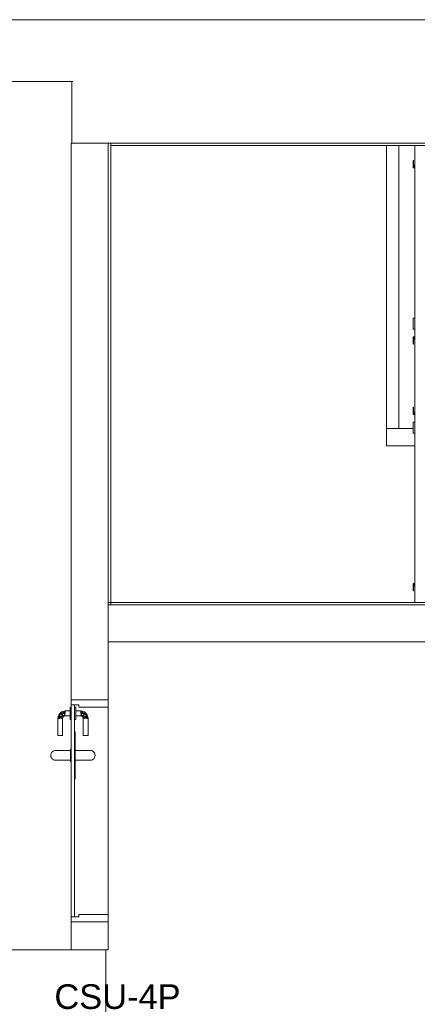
# Model space of a CAD drawing. Header units: millimetres. Extents: x 4476663 to 4477054, y -30323851 to -30323414.
# Tile 116 of 256: x 4476895.43 to 4476898.65, y -30323752.84 to -30323744.86. Entities that reach past the tile are written whole.
import ezdxf

# ---------------------------------------------------------------- set-up
doc = ezdxf.new("R2010")
doc.units = ezdxf.units.MM
doc.linetypes.add('NULL', pattern=[0])
for name, color, linetype, lineweight in [('CE-Textos fios', 7, 'Continuous', 9), ('IFC-Parede padrão-Contorno', 44, 'Continuous', 5), ('IFC-Porta-Contorno', 142, 'Continuous', 5), ('Nível 1', 2, 'Continuous', 60)]:
    doc.layers.add(name, color=color, linetype=linetype, lineweight=lineweight)
doc.styles.add('ARIAL', font='arial.ttf')

msp = doc.modelspace()

# ---------------------------------------------------------------- linework, layer by layer
at = {"layer": 'IFC-Parede padrão-Contorno', "color": 8, "lineweight": 5}
for p, q in [((4476895.844, -30323745.8558), (4476895.9554, -30323745.8558)), ((4476895.844, -30323747.5952), (4476895.844, -30323745.8558)), ((4476895.9554, -30323745.8558), (4476896.144, -30323745.8558)), ((4476896.144, -30323745.8558), (4476896.1483, -30323745.8558)), ((4476896.144, -30323748.1474), (4476896.144, -30323745.8558)), ((4476896.1483, -30323745.8558), (4476896.164, -30323745.8558)), ((4476896.164, -30323746.6717), (4476896.164, -30323745.8558)), ((4476896.164, -30323745.8558), (4476896.7765, -30323745.8558)), ((4476896.164, -30323745.8758), (4476898.3692, -30323745.8758)), ((4476896.7765, -30323745.8558), (4476898.9818, -30323745.8558)), ((4476898.3692, -30323745.8758), (4476898.9818, -30323745.8758)), ((4476898.4024, -30323748.1708), (4476898.4024, -30323745.8758)), ((4476898.5024, -30323748.1708), (4476898.5024, -30323745.8758)), ((4476898.6324, -30323749.5796), (4476898.6324, -30323745.8758)), ((4476896.164, -30323749.5996), (4476896.164, -30323746.6717)), ((4476895.844, -30323750.3696), (4476895.844, -30323747.5952)), ((4476896.144, -30323750.3696), (4476896.144, -30323748.1474)), ((4476898.4024, -30323748.1708), (4476898.6175, -30323748.1708)), ((4476898.4024, -30323748.3108), (4476898.4024, -30323748.1708)), ((4476898.4024, -30323748.3108), (4476898.6324, -30323748.3108)), ((4476896.144, -30323749.5796), (4476897.3516, -30323749.5796)), ((4476896.144, -30323749.5996), (4476897.9541, -30323749.5996)), ((4476897.3516, -30323749.5796), (4476898.0144, -30323749.5796)), ((4476897.4027, -30323749.5996), (4476898.0144, -30323749.5996)), ((4476897.9541, -30323749.5996), (4476899.9638, -30323749.5996)), ((4476898.0144, -30323749.5796), (4476901.9744, -30323749.5796)), ((4476896.144, -30323749.8996), (4476897.9541, -30323749.8996)), ((4476897.9541, -30323749.8996), (4476901.9141, -30323749.8996)), ((4476895.844, -30323750.3696), (4476895.8611, -30323750.3696)), ((4476895.8611, -30323750.3696), (4476896.144, -30323750.3696)), ((4476896.144, -30323752.1696), (4476896.144, -30323750.3696)), ((4476895.844, -30323752.1696), (4476896.1268, -30323752.1696)), ((4476895.844, -30323752.3087), (4476895.844, -30323752.1696)), ((4476896.1268, -30323752.1696), (4476896.144, -30323752.1696)), ((4476896.144, -30323752.3087), (4476896.144, -30323752.1696)), ((4476895.844, -30323752.3958), (4476895.844, -30323752.3087)), ((4476896.144, -30323752.3958), (4476896.144, -30323752.3087)), ((4476895.844, -30323752.3958), (4476896.0325, -30323752.3958)), ((4476896.0325, -30323752.3958), (4476896.144, -30323752.3958))]:
    msp.add_line(p, q, dxfattribs=at)
at = {"layer": 'IFC-Porta-Contorno', "color": 8, "lineweight": 5}
for p, q in [((4476898.6184, -30323745.9968), (4476898.6224, -30323745.9968)), ((4476898.6184, -30323746.0576), (4476898.6184, -30323745.9968)), ((4476898.6184, -30323746.0576), (4476898.6324, -30323746.0576)), ((4476898.6224, -30323746.0528), (4476898.6224, -30323745.9968)), ((4476898.6224, -30323746.0528), (4476898.6284, -30323746.0528)), ((4476898.6284, -30323746.0336), (4476898.6324, -30323746.0336)), ((4476898.6284, -30323746.0528), (4476898.6284, -30323746.0336)), ((4476898.6175, -30323747.2753), (4476898.6175, -30323747.2746)), ((4476898.6175, -30323747.2746), (4476898.6324, -30323747.2746)), ((4476898.6175, -30323747.2773), (4476898.6175, -30323747.2753)), ((4476898.6175, -30323747.2807), (4476898.6175, -30323747.2773)), ((4476898.6175, -30323747.2852), (4476898.6175, -30323747.2807)), ((4476898.6175, -30323747.2907), (4476898.6175, -30323747.2852)), ((4476898.6175, -30323747.2971), (4476898.6175, -30323747.2907)), ((4476898.6175, -30323747.3042), (4476898.6175, -30323747.2971)), ((4476898.6175, -30323747.3118), (4476898.6175, -30323747.3042)), ((4476898.6175, -30323747.3196), (4476898.6175, -30323747.3118)), ((4476898.6175, -30323747.3274), (4476898.6175, -30323747.3196)), ((4476898.6175, -30323747.335), (4476898.6175, -30323747.3274)), ((4476898.6175, -30323747.3421), (4476898.6175, -30323747.335)), ((4476898.6175, -30323747.3486), (4476898.6175, -30323747.3421)), ((4476898.6175, -30323747.3541), (4476898.6175, -30323747.3486)), ((4476898.6175, -30323747.3586), (4476898.6175, -30323747.3541)), ((4476898.6175, -30323747.3619), (4476898.6175, -30323747.3586)), ((4476898.6175, -30323747.3639), (4476898.6175, -30323747.3619)), ((4476898.6175, -30323747.3646), (4476898.6175, -30323747.3639)), ((4476898.6175, -30323747.3646), (4476898.6324, -30323747.3646)), ((4476898.6184, -30323747.4256), (4476898.6324, -30323747.4256)), ((4476898.6184, -30323747.4864), (4476898.6184, -30323747.4256)), ((4476898.6184, -30323747.4864), (4476898.6224, -30323747.4864)), ((4476898.6224, -30323747.4864), (4476898.6224, -30323747.4304)), ((4476898.6224, -30323747.4304), (4476898.6284, -30323747.4304)), ((4476898.6284, -30323747.4496), (4476898.6284, -30323747.4304)), ((4476898.6284, -30323747.4496), (4476898.6324, -30323747.4496)), ((4476898.6184, -30323747.9968), (4476898.6224, -30323747.9968)), ((4476898.6184, -30323748.0576), (4476898.6184, -30323747.9968)), ((4476898.6184, -30323748.0576), (4476898.6324, -30323748.0576)), ((4476898.6224, -30323748.0528), (4476898.6224, -30323747.9968)), ((4476898.6224, -30323748.0528), (4476898.6284, -30323748.0528)), ((4476898.6284, -30323748.0336), (4476898.6324, -30323748.0336)), ((4476898.6284, -30323748.0528), (4476898.6284, -30323748.0336)), ((4476898.6175, -30323748.1186), (4476898.6324, -30323748.1186)), ((4476898.6175, -30323748.1193), (4476898.6175, -30323748.1186)), ((4476898.6175, -30323748.1214), (4476898.6175, -30323748.1193)), ((4476898.6175, -30323748.1247), (4476898.6175, -30323748.1214)), ((4476898.6175, -30323748.1292), (4476898.6175, -30323748.1247)), ((4476898.6175, -30323748.1347), (4476898.6175, -30323748.1292)), ((4476898.6175, -30323748.1411), (4476898.6175, -30323748.1347)), ((4476898.6175, -30323748.1482), (4476898.6175, -30323748.1411)), ((4476898.6175, -30323748.1558), (4476898.6175, -30323748.1482)), ((4476898.6175, -30323748.1636), (4476898.6175, -30323748.1558)), ((4476898.6175, -30323748.1714), (4476898.6175, -30323748.1636)), ((4476898.6175, -30323748.179), (4476898.6175, -30323748.1714)), ((4476898.6175, -30323748.1861), (4476898.6175, -30323748.179)), ((4476898.6175, -30323748.1926), (4476898.6175, -30323748.1861)), ((4476898.6175, -30323748.1981), (4476898.6175, -30323748.1926)), ((4476898.6175, -30323748.2026), (4476898.6175, -30323748.1981)), ((4476898.6175, -30323748.2059), (4476898.6175, -30323748.2026)), ((4476898.6175, -30323748.208), (4476898.6175, -30323748.2059)), ((4476898.6175, -30323748.2086), (4476898.6175, -30323748.208)), ((4476898.6175, -30323748.2086), (4476898.6324, -30323748.2086)), ((4476898.6184, -30323749.4256), (4476898.6324, -30323749.4256)), ((4476898.6184, -30323749.4864), (4476898.6184, -30323749.4256)), ((4476898.6184, -30323749.4864), (4476898.6224, -30323749.4864)), ((4476898.6224, -30323749.4864), (4476898.6224, -30323749.4304)), ((4476898.6224, -30323749.4304), (4476898.6284, -30323749.4304)), ((4476898.6284, -30323749.4496), (4476898.6284, -30323749.4304)), ((4476898.6284, -30323749.4496), (4476898.6324, -30323749.4496)), ((4476895.844, -30323750.4077), (4476895.844, -30323750.3696)), ((4476896.144, -30323750.373), (4476896.144, -30323750.3696)), ((4476896.144, -30323750.4296), (4476896.144, -30323750.373)), ((4476895.834, -30323750.4296), (4476895.844, -30323750.4296)), ((4476895.834, -30323750.4313), (4476895.834, -30323750.4296)), ((4476895.834, -30323750.4363), (4476895.834, -30323750.4313)), ((4476895.834, -30323750.4443), (4476895.834, -30323750.4363)), ((4476895.834, -30323750.4546), (4476895.834, -30323750.4443)), ((4476895.834, -30323750.4667), (4476895.834, -30323750.4546)), ((4476895.844, -30323750.4096), (4476895.844, -30323750.4077)), ((4476895.844, -30323750.4923), (4476895.844, -30323750.4096)), ((4476895.844, -30323750.4096), (4476895.9011, -30323750.4096)), ((4476895.8709, -30323750.4923), (4476895.8709, -30323750.4096)), ((4476895.8709, -30323750.4296), (4476895.8809, -30323750.4296)), ((4476895.8709, -30323750.5396), (4476895.8709, -30323750.4296)), ((4476895.8809, -30323750.4313), (4476895.8809, -30323750.4296)), ((4476895.8809, -30323750.4363), (4476895.8809, -30323750.4313)), ((4476895.8809, -30323750.4443), (4476895.8809, -30323750.4363)), ((4476895.8809, -30323750.4546), (4476895.8809, -30323750.4443)), ((4476895.8809, -30323750.4667), (4476895.8809, -30323750.4546)), ((4476895.9011, -30323750.4096), (4476895.904, -30323750.4096)), ((4476895.904, -30323750.4287), (4476895.904, -30323750.4096)), ((4476895.904, -30323750.4296), (4476895.904, -30323750.4287)), ((4476895.904, -30323750.4296), (4476896.1336, -30323750.4296)), ((4476896.1336, -30323750.4296), (4476896.144, -30323750.4296)), ((4476895.734, -30323750.5196), (4476895.7351, -30323750.5154)), ((4476895.734, -30323750.6596), (4476895.734, -30323750.5196)), ((4476895.7351, -30323750.5154), (4476895.7363, -30323750.5111)), ((4476895.7363, -30323750.5111), (4476895.7385, -30323750.5026)), ((4476895.7363, -30323750.5111), (4476895.744, -30323750.5196)), ((4476895.7367, -30323750.5196), (4476895.7398, -30323750.5196)), ((4476895.7385, -30323750.5026), (4476895.742, -30323750.4896)), ((4476895.7385, -30323750.5026), (4476895.744, -30323750.5196)), ((4476895.7385, -30323750.5026), (4476895.754, -30323750.5196)), ((4476895.7398, -30323750.5196), (4476895.744, -30323750.5196)), ((4476895.742, -30323750.4896), (4476895.753, -30323750.4786)), ((4476895.744, -30323750.5196), (4476895.7488, -30323750.5196)), ((4476895.7474, -30323750.503), (4476895.7521, -30323750.4888)), ((4476895.7474, -30323750.503), (4476895.765, -30323750.501)), ((4476895.7474, -30323750.503), (4476895.7713, -30323750.5196)), ((4476895.7474, -30323750.503), (4476895.754, -30323750.5196)), ((4476895.7475, -30323750.4841), (4476895.7585, -30323750.4731)), ((4476895.7488, -30323750.5196), (4476895.754, -30323750.5196)), ((4476895.7521, -30323750.4888), (4476895.76, -30323750.4844)), ((4476895.753, -30323750.4786), (4476895.7585, -30323750.4731)), ((4476895.7585, -30323750.4731), (4476895.764, -30323750.4676)), ((4476895.7585, -30323750.4731), (4476895.76, -30323750.4844)), ((4476895.7585, -30323750.4731), (4476895.7729, -30323750.4845)), ((4476895.76, -30323750.4844), (4476895.7729, -30323750.4845)), ((4476895.76, -30323750.4844), (4476895.7758, -30323750.4976)), ((4476895.764, -30323750.4676), (4476895.777, -30323750.4642)), ((4476895.764, -30323750.4676), (4476895.7773, -30323750.473)), ((4476895.764, -30323750.5196), (4476895.7681, -30323750.5196)), ((4476895.765, -30323750.501), (4476895.7758, -30323750.4976)), ((4476895.765, -30323750.501), (4476895.7713, -30323750.5196)), ((4476895.765, -30323750.501), (4476895.774, -30323750.5196)), ((4476895.765, -30323750.501), (4476895.7798, -30323750.5055)), ((4476895.7681, -30323750.5196), (4476895.7713, -30323750.5196)), ((4476895.7729, -30323750.4845), (4476895.7773, -30323750.473)), ((4476895.774, -30323750.5196), (4476895.7798, -30323750.5055)), ((4476895.774, -30323750.6596), (4476895.774, -30323750.5196)), ((4476895.7758, -30323750.4976), (4476895.7844, -30323750.4958)), ((4476895.777, -30323750.4642), (4476895.7855, -30323750.4619)), ((4476895.777, -30323750.4642), (4476895.794, -30323750.4796)), ((4476895.777, -30323750.4642), (4476895.794, -30323750.4696)), ((4476895.7773, -30323750.473), (4476895.794, -30323750.4938)), ((4476895.7773, -30323750.473), (4476895.794, -30323750.4796)), ((4476895.7798, -30323750.5055), (4476895.7869, -30323750.5025)), ((4476895.7844, -30323750.4958), (4476895.794, -30323750.4938)), ((4476895.7844, -30323750.4958), (4476895.794, -30323750.4996)), ((4476895.7855, -30323750.4619), (4476895.7897, -30323750.4607)), ((4476895.7855, -30323750.4619), (4476895.794, -30323750.4696)), ((4476895.7869, -30323750.5025), (4476895.794, -30323750.4996)), ((4476895.7897, -30323750.4607), (4476895.794, -30323750.4596)), ((4476895.794, -30323750.4596), (4476895.834, -30323750.4596)), ((4476895.794, -30323750.4655), (4476895.794, -30323750.4623)), ((4476895.794, -30323750.4696), (4476895.794, -30323750.4655)), ((4476895.794, -30323750.4744), (4476895.794, -30323750.4696)), ((4476895.794, -30323750.4796), (4476895.794, -30323750.4744)), ((4476895.794, -30323750.4938), (4476895.794, -30323750.4896)), ((4476895.794, -30323750.4996), (4476895.834, -30323750.4996)), ((4476895.834, -30323750.4796), (4476895.834, -30323750.4667)), ((4476895.834, -30323750.4926), (4476895.834, -30323750.4796)), ((4476895.834, -30323750.5046), (4476895.834, -30323750.4926)), ((4476895.834, -30323750.515), (4476895.834, -30323750.5046)), ((4476895.834, -30323750.5229), (4476895.834, -30323750.515)), ((4476895.834, -30323750.5279), (4476895.834, -30323750.5229)), ((4476895.834, -30323750.5296), (4476895.834, -30323750.5279)), ((4476895.834, -30323750.5296), (4476895.844, -30323750.5296)), ((4476895.844, -30323752.1296), (4476895.844, -30323750.4923)), ((4476895.8709, -30323752.1296), (4476895.8709, -30323750.4923)), ((4476895.8709, -30323750.5296), (4476895.8809, -30323750.5296)), ((4476895.8809, -30323750.4596), (4476895.9209, -30323750.4596)), ((4476895.8809, -30323750.4696), (4476895.8809, -30323750.4655)), ((4476895.8809, -30323750.4796), (4476895.8809, -30323750.4667)), ((4476895.8809, -30323750.4926), (4476895.8809, -30323750.4796)), ((4476895.8809, -30323750.4938), (4476895.8809, -30323750.4896)), ((4476895.8809, -30323750.5046), (4476895.8809, -30323750.4926)), ((4476895.8809, -30323750.4996), (4476895.9209, -30323750.4996)), ((4476895.8809, -30323750.515), (4476895.8809, -30323750.5046)), ((4476895.8809, -30323750.5229), (4476895.8809, -30323750.515)), ((4476895.8809, -30323750.5279), (4476895.8809, -30323750.5229)), ((4476895.8809, -30323750.5296), (4476895.8809, -30323750.5279)), ((4476895.9209, -30323750.4596), (4476895.9252, -30323750.4607)), ((4476895.9209, -30323750.4696), (4476895.9294, -30323750.4619)), ((4476895.9209, -30323750.4655), (4476895.9209, -30323750.4623)), ((4476895.9209, -30323750.4796), (4476895.9379, -30323750.4642)), ((4476895.9209, -30323750.4696), (4476895.9379, -30323750.4642)), ((4476895.9209, -30323750.4696), (4476895.9209, -30323750.4655)), ((4476895.9209, -30323750.4744), (4476895.9209, -30323750.4696)), ((4476895.9209, -30323750.4938), (4476895.9376, -30323750.473)), ((4476895.9209, -30323750.4796), (4476895.9376, -30323750.473)), ((4476895.9209, -30323750.4796), (4476895.9209, -30323750.4744)), ((4476895.9209, -30323750.4938), (4476895.9209, -30323750.4896)), ((4476895.9209, -30323750.4938), (4476895.9305, -30323750.4958)), ((4476895.9209, -30323750.4996), (4476895.9305, -30323750.4958)), ((4476895.9209, -30323750.4996), (4476895.928, -30323750.5025)), ((4476895.9252, -30323750.4607), (4476895.9294, -30323750.4619)), ((4476895.928, -30323750.5025), (4476895.9351, -30323750.5055)), ((4476895.9294, -30323750.4619), (4476895.9379, -30323750.4642)), ((4476895.9305, -30323750.4958), (4476895.9391, -30323750.4976)), ((4476895.9351, -30323750.5055), (4476895.9499, -30323750.501)), ((4476895.9351, -30323750.5055), (4476895.9409, -30323750.5196)), ((4476895.9376, -30323750.473), (4476895.9509, -30323750.4676)), ((4476895.9376, -30323750.473), (4476895.942, -30323750.4845)), ((4476895.9379, -30323750.4642), (4476895.9509, -30323750.4676)), ((4476895.9391, -30323750.4976), (4476895.9549, -30323750.4844)), ((4476895.9391, -30323750.4976), (4476895.9499, -30323750.501)), ((4476895.9409, -30323750.5196), (4476895.9499, -30323750.501)), ((4476895.9409, -30323750.6596), (4476895.9409, -30323750.5196)), ((4476895.942, -30323750.4845), (4476895.9564, -30323750.4731)), ((4476895.942, -30323750.4845), (4476895.9549, -30323750.4844)), ((4476895.9436, -30323750.5196), (4476895.9499, -30323750.501)), ((4476895.9436, -30323750.5196), (4476895.9675, -30323750.503)), ((4476895.9436, -30323750.5196), (4476895.9468, -30323750.5196)), ((4476895.9468, -30323750.5196), (4476895.9509, -30323750.5196)), ((4476895.9499, -30323750.501), (4476895.9675, -30323750.503)), ((4476895.9509, -30323750.4676), (4476895.9564, -30323750.4731)), ((4476895.9549, -30323750.4844), (4476895.9564, -30323750.4731)), ((4476895.9549, -30323750.4844), (4476895.9628, -30323750.4888)), ((4476895.9564, -30323750.4731), (4476895.9619, -30323750.4786)), ((4476895.9564, -30323750.4731), (4476895.9674, -30323750.4841)), ((4476895.9609, -30323750.5196), (4476895.9764, -30323750.5026)), ((4476895.9609, -30323750.5196), (4476895.9675, -30323750.503)), ((4476895.9609, -30323750.5196), (4476895.9661, -30323750.5196)), ((4476895.9619, -30323750.4786), (4476895.9674, -30323750.4841)), ((4476895.9628, -30323750.4888), (4476895.9675, -30323750.503)), ((4476895.9661, -30323750.5196), (4476895.9709, -30323750.5196)), ((4476895.9674, -30323750.4841), (4476895.9729, -30323750.4896)), ((4476895.9709, -30323750.5196), (4476895.9764, -30323750.5026)), ((4476895.9709, -30323750.5196), (4476895.9786, -30323750.5111)), ((4476895.9709, -30323750.5196), (4476895.9751, -30323750.5196)), ((4476895.9729, -30323750.4896), (4476895.9764, -30323750.5026)), ((4476895.9751, -30323750.5196), (4476895.9782, -30323750.5196)), ((4476895.9764, -30323750.5026), (4476895.9786, -30323750.5111)), ((4476895.9786, -30323750.5111), (4476895.9798, -30323750.5154)), ((4476895.9798, -30323750.5154), (4476895.9809, -30323750.5196)), ((4476895.9809, -30323750.6596), (4476895.9809, -30323750.5196)), ((4476895.734, -30323750.6596), (4476895.7347, -30323750.6596)), ((4476895.7347, -30323750.6596), (4476895.7367, -30323750.6596)), ((4476895.7367, -30323750.6596), (4476895.7398, -30323750.6596)), ((4476895.7398, -30323750.6596), (4476895.744, -30323750.6596)), ((4476895.744, -30323750.6596), (4476895.7488, -30323750.6596)), ((4476895.7488, -30323750.6596), (4476895.754, -30323750.6596)), ((4476895.754, -30323750.6596), (4476895.7592, -30323750.6596)), ((4476895.7592, -30323750.6596), (4476895.764, -30323750.6596)), ((4476895.764, -30323750.6596), (4476895.7681, -30323750.6596)), ((4476895.7681, -30323750.6596), (4476895.7713, -30323750.6596)), ((4476895.7713, -30323750.6596), (4476895.7733, -30323750.6596)), ((4476895.7733, -30323750.6596), (4476895.774, -30323750.6596)), ((4476895.8709, -30323750.6296), (4476895.8759, -30323750.6296)), ((4476895.8759, -30323750.6296), (4476895.8769, -30323750.6296)), ((4476895.8769, -30323750.6918), (4476895.8769, -30323750.6296)), ((4476895.8769, -30323751.0096), (4476895.8769, -30323750.6918)), ((4476895.9409, -30323750.6596), (4476895.9416, -30323750.6596)), ((4476895.9416, -30323750.6596), (4476895.9436, -30323750.6596)), ((4476895.9436, -30323750.6596), (4476895.9468, -30323750.6596)), ((4476895.9468, -30323750.6596), (4476895.9509, -30323750.6596)), ((4476895.9509, -30323750.6596), (4476895.9557, -30323750.6596)), ((4476895.9557, -30323750.6596), (4476895.9609, -30323750.6596)), ((4476895.9609, -30323750.6596), (4476895.9661, -30323750.6596)), ((4476895.9661, -30323750.6596), (4476895.9709, -30323750.6596)), ((4476895.9709, -30323750.6596), (4476895.9751, -30323750.6596)), ((4476895.9751, -30323750.6596), (4476895.9782, -30323750.6596)), ((4476895.9782, -30323750.6596), (4476895.9802, -30323750.6596)), ((4476895.9802, -30323750.6596), (4476895.9809, -30323750.6596)), ((4476895.838, -30323750.7696), (4476895.844, -30323750.7696)), ((4476895.838, -30323750.7713), (4476895.838, -30323750.7696)), ((4476895.838, -30323750.7763), (4476895.838, -30323750.7713)), ((4476895.838, -30323750.7843), (4476895.838, -30323750.7763)), ((4476895.678, -30323750.8196), (4476895.6788, -30323750.8118)), ((4476895.678, -30323750.8196), (4476895.6788, -30323750.8274)), ((4476895.6788, -30323750.8118), (4476895.6793, -30323750.8093)), ((4476895.6788, -30323750.8274), (4476895.6793, -30323750.83)), ((4476895.6793, -30323750.8093), (4476895.681, -30323750.8043)), ((4476895.6793, -30323750.83), (4476895.681, -30323750.8349)), ((4476895.681, -30323750.8043), (4476895.6833, -30323750.7996)), ((4476895.681, -30323750.8349), (4476895.6833, -30323750.8396)), ((4476895.6833, -30323750.7996), (4476895.6863, -30323750.7953)), ((4476895.6833, -30323750.8396), (4476895.6863, -30323750.844)), ((4476895.6863, -30323750.7953), (4476895.6897, -30323750.7913)), ((4476895.6863, -30323750.844), (4476895.6897, -30323750.8479)), ((4476895.6897, -30323750.7913), (4476895.6936, -30323750.7879)), ((4476895.6897, -30323750.8479), (4476895.6936, -30323750.8514)), ((4476895.6936, -30323750.7879), (4476895.698, -30323750.785)), ((4476895.6936, -30323750.8514), (4476895.698, -30323750.8543)), ((4476895.698, -30323750.785), (4476895.7027, -30323750.7827)), ((4476895.698, -30323750.785), (4476895.7016, -30323750.7834)), ((4476895.698, -30323750.8543), (4476895.7027, -30323750.8566)), ((4476895.7016, -30323750.7834), (4476895.7076, -30323750.781)), ((4476895.7027, -30323750.7827), (4476895.7076, -30323750.781)), ((4476895.7076, -30323750.781), (4476895.7128, -30323750.78)), ((4476895.7128, -30323750.78), (4476895.718, -30323750.7796)), ((4476895.718, -30323750.7796), (4476895.7221, -30323750.7797)), ((4476895.7221, -30323750.7797), (4476895.7245, -30323750.7796)), ((4476895.7245, -30323750.7796), (4476895.7331, -30323750.7798)), ((4476895.7331, -30323750.7798), (4476895.7493, -30323750.7796)), ((4476895.7493, -30323750.7796), (4476895.7648, -30323750.7797)), ((4476895.7648, -30323750.7797), (4476895.778, -30323750.7796)), ((4476895.778, -30323750.7796), (4476895.838, -30323750.7796)), ((4476895.838, -30323750.7946), (4476895.838, -30323750.7843)), ((4476895.838, -30323750.8067), (4476895.838, -30323750.7946)), ((4476895.838, -30323750.8196), (4476895.838, -30323750.8067)), ((4476895.838, -30323750.8326), (4476895.838, -30323750.8196)), ((4476895.838, -30323750.8446), (4476895.838, -30323750.8326)), ((4476895.838, -30323750.855), (4476895.838, -30323750.8446)), ((4476895.838, -30323750.8629), (4476895.838, -30323750.855)), ((4476895.8769, -30323750.7796), (4476895.9369, -30323750.7796)), ((4476895.9369, -30323750.7796), (4476895.9502, -30323750.7797)), ((4476895.9502, -30323750.7797), (4476895.9656, -30323750.7796)), ((4476895.9656, -30323750.7796), (4476895.9819, -30323750.7798)), ((4476895.9819, -30323750.7798), (4476895.9904, -30323750.7796)), ((4476895.9904, -30323750.7796), (4476895.9929, -30323750.7797)), ((4476895.9929, -30323750.7797), (4476895.9969, -30323750.7796)), ((4476895.9969, -30323750.7796), (4476896.0021, -30323750.78)), ((4476896.0021, -30323750.78), (4476896.0073, -30323750.781)), ((4476896.0073, -30323750.781), (4476896.0122, -30323750.7827)), ((4476896.0073, -30323750.781), (4476896.0133, -30323750.7834)), ((4476896.0122, -30323750.7827), (4476896.0169, -30323750.785)), ((4476896.0122, -30323750.8566), (4476896.0169, -30323750.8543)), ((4476896.0133, -30323750.7834), (4476896.0169, -30323750.785)), ((4476896.0169, -30323750.785), (4476896.0213, -30323750.7879)), ((4476896.0169, -30323750.8543), (4476896.0213, -30323750.8514)), ((4476896.0213, -30323750.7879), (4476896.0252, -30323750.7913)), ((4476896.0213, -30323750.8514), (4476896.0252, -30323750.8479)), ((4476896.0252, -30323750.7913), (4476896.0287, -30323750.7953)), ((4476896.0252, -30323750.8479), (4476896.0287, -30323750.844)), ((4476896.0287, -30323750.7953), (4476896.0316, -30323750.7996)), ((4476896.0287, -30323750.844), (4476896.0316, -30323750.8396)), ((4476896.0316, -30323750.7996), (4476896.0339, -30323750.8043)), ((4476896.0316, -30323750.8396), (4476896.0339, -30323750.8349)), ((4476896.0339, -30323750.8043), (4476896.0356, -30323750.8093)), ((4476896.0339, -30323750.8349), (4476896.0356, -30323750.83)), ((4476896.0356, -30323750.8093), (4476896.0362, -30323750.8118)), ((4476896.0356, -30323750.83), (4476896.0362, -30323750.8274)), ((4476896.0362, -30323750.8118), (4476896.0369, -30323750.8196)), ((4476896.0362, -30323750.8274), (4476896.0369, -30323750.8196)), ((4476895.7027, -30323750.8566), (4476895.7076, -30323750.8582)), ((4476895.7076, -30323750.8582), (4476895.7128, -30323750.8593)), ((4476895.7076, -30323750.8582), (4476895.7116, -30323750.8588)), ((4476895.7116, -30323750.8588), (4476895.718, -30323750.8596)), ((4476895.7128, -30323750.8593), (4476895.718, -30323750.8596)), ((4476895.718, -30323750.8596), (4476895.7222, -30323750.8596)), ((4476895.7222, -30323750.8596), (4476895.7281, -30323750.8596)), ((4476895.7281, -30323750.8596), (4476895.7358, -30323750.8592)), ((4476895.7288, -30323750.859), (4476895.7476, -30323750.8596)), ((4476895.7476, -30323750.8596), (4476895.7625, -30323750.8596)), ((4476895.7625, -30323750.8596), (4476895.778, -30323750.8596)), ((4476895.778, -30323750.8596), (4476895.838, -30323750.8596)), ((4476895.838, -30323750.8679), (4476895.838, -30323750.8629)), ((4476895.838, -30323750.8696), (4476895.838, -30323750.8679)), ((4476895.838, -30323750.8696), (4476895.844, -30323750.8696)), ((4476895.8769, -30323750.8596), (4476895.9369, -30323750.8596)), ((4476895.9369, -30323750.8596), (4476895.9525, -30323750.8596)), ((4476895.9525, -30323750.8596), (4476895.9673, -30323750.8596)), ((4476895.9673, -30323750.8596), (4476895.9861, -30323750.859)), ((4476895.9791, -30323750.8592), (4476895.9868, -30323750.8596)), ((4476895.9868, -30323750.8596), (4476895.9928, -30323750.8596)), ((4476895.9928, -30323750.8596), (4476895.9969, -30323750.8596)), ((4476895.9969, -30323750.8596), (4476896.0033, -30323750.8588)), ((4476895.9969, -30323750.8596), (4476896.0021, -30323750.8593)), ((4476896.0021, -30323750.8593), (4476896.0073, -30323750.8582)), ((4476896.0033, -30323750.8588), (4476896.0073, -30323750.8582)), ((4476896.0073, -30323750.8582), (4476896.0122, -30323750.8566)), ((4476895.8709, -30323751.0096), (4476895.8719, -30323751.0096)), ((4476895.8719, -30323751.0096), (4476895.8769, -30323751.0096)), ((4476895.844, -30323752.1296), (4476895.8469, -30323752.1296)), ((4476895.844, -30323752.1673), (4476895.844, -30323752.1296)), ((4476895.8453, -30323752.1296), (4476895.8709, -30323752.1296)), ((4476895.8469, -30323752.1296), (4476895.904, -30323752.1296)), ((4476895.904, -30323752.1096), (4476895.9144, -30323752.1096)), ((4476895.904, -30323752.1287), (4476895.904, -30323752.1096)), ((4476895.904, -30323752.1296), (4476895.904, -30323752.1287)), ((4476895.9144, -30323752.1096), (4476896.144, -30323752.1096)), ((4476896.144, -30323752.1122), (4476896.144, -30323752.1096)), ((4476896.144, -30323752.1696), (4476896.144, -30323752.1122)), ((4476895.844, -30323752.1696), (4476895.844, -30323752.1673))]:
    msp.add_line(p, q, dxfattribs=at)
at = {"layer": 'Nível 1', "color": 8, "lineweight": 5}
for p, q in [((4476909.7991, -30323744.8558), (4476886.5946, -30323744.8558)), ((4476887.5946, -30323744.8558), (4476909.8127, -30323744.8558)), ((4476886.5946, -30323745.3558), (4476895.849, -30323745.3558)), ((4476895.8569, -30323745.3558), (4476887.9919, -30323745.3558)), ((4476895.849, -30323745.3558), (4476895.849, -30323745.8558)), ((4476896.1257, -30323752.3958), (4476886.5818, -30323752.3958)), ((4476896.1257, -30323753.3958), (4476896.1257, -30323752.3958))]:
    msp.add_line(p, q, dxfattribs=at)

# ---------------------------------------------------------------- texts
at = {"layer": 'CE-Textos fios', "linetype": 'NULL', "insert": (4476895.7068, -30323752.8779), "char_height": 0.2, "width": 2.049695, "attachment_point": 7, "line_spacing_factor": 0.6, "style": 'ARIAL'}
msp.add_mtext('CSU-4P', dxfattribs=at)

doc.saveas('drawing.dxf')
